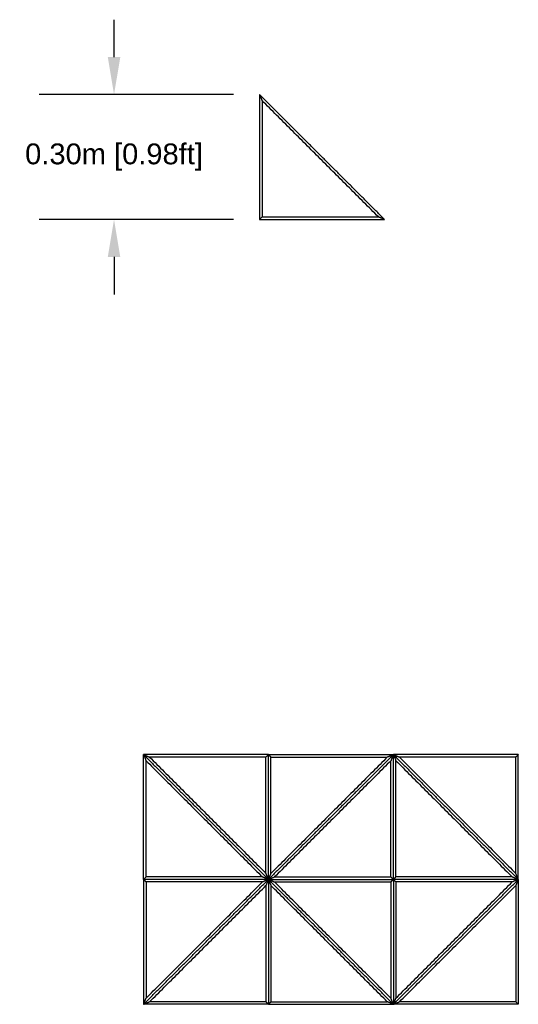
# Model space of a CAD drawing. Header units: millimetres. Extents: x 3058.1 to 3069.1, y 1872.4 to 1877.2.
# Tile 15 of 25: x 3062.9 to 3064.1, y 1874.8 to 1877.2. Entities that reach past the tile are written whole.
import ezdxf

# ---------------------------------------------------------------- set-up
doc = ezdxf.new("R2010")
doc.units = ezdxf.units.MM
doc.layers.add('Make2D$Visible$Curves', color=7, linetype='Continuous', true_color=0x000000)
doc.styles.get("Standard").update_dxf_attribs({"font": 'arial.ttf'})
doc.dimstyles.get("Standard").update_dxf_attribs({"dimtxt": 0.18, "dimasz": 0.18, "dimexe": 0.18, "dimexo": 0.0625, "dimgap": 0.09, "dimtad": 0, "dimtih": 1, "dimtoh": 1, "dimdec": 4, "dimzin": 0, "dimdsep": 46, "dimtxsty": 'Standard', "dimcen": 0.09, "dimadec": 0, "dimazin": 0, "dimtfac": 1, "dimtdec": 4, "dimtofl": 0, "dimtmove": 0, "dimatfit": 3, "dimfxl": 1, "dimtolj": 1, "dimtzin": 0, "dimarcsym": 0})

# ---------------------------------------------------------------- blocks, each defined once
blk = doc.blocks.new('*D10')
at = {"color": 0, "lineweight": -2, "transparency": 16777216}
for p, q in [((3063.087, 1877.0925), (3063.087, 1877.1825)), ((3063.3741, 1877.0025), (3062.907, 1877.0025)), ((3063.3741, 1876.7025), (3062.907, 1876.7025)), ((3063.087, 1876.6125), (3063.087, 1876.5225))]:
    blk.add_line(p, q, dxfattribs=at)
at = {"color": 0, "transparency": 16777216}
for points in [[(3063.072, 1877.0925), (3063.102, 1877.0925), (3063.087, 1877.0025)], [(3063.072, 1876.6125), (3063.102, 1876.6125), (3063.087, 1876.7025)]]:
    blk.add_solid(points, dxfattribs=at)
at = {"layer": 'Defpoints', "color": 0, "transparency": 16777216}
for p in [(3063.4366, 1877.0025), (3063.087, 1876.7025), (3063.4366, 1876.7025)]:
    blk.add_point(p, dxfattribs=at)
at = {"color": 0, "transparency": 16777216, "insert": (3063.087, 1876.8525), "char_height": 0.1, "attachment_point": 5}
blk.add_mtext('\\A1;{\\H0.5x;0.30m [0.98ft]}', dxfattribs=at)
blk = doc.blocks.new('Akebia3')
at = {"layer": 'Make2D$Visible$Curves', "color": 18, "lineweight": -3, "true_color": 0x000000}
for points, degree in [([(3063.1579, 1875.1164), (3063.1579, 1875.2664), (3063.1579, 1875.4164)], 2), ([(3063.1579, 1875.4164), (3063.3079, 1875.2664), (3063.4579, 1875.1164)], 2), ([(3063.1579, 1875.4164), (3063.1581, 1875.4158), (3063.1586, 1875.4148), (3063.1592, 1875.4131), (3063.1599, 1875.4115), (3063.1606, 1875.4099), (3063.1612, 1875.4083), (3063.1619, 1875.4067), (3063.1626, 1875.4051), (3063.1633, 1875.4034), (3063.1637, 1875.4024), (3063.1639, 1875.4018)], 3), ([(3063.4579, 1875.4164), (3063.3079, 1875.4164), (3063.1579, 1875.4164)], 2), ([(3063.1579, 1875.4164), (3063.3079, 1875.2664), (3063.4579, 1875.1164)], 2), ([(3063.1579, 1875.4164), (3063.1584, 1875.4162), (3063.1595, 1875.4157), (3063.1611, 1875.415), (3063.1627, 1875.4144), (3063.1644, 1875.4137), (3063.166, 1875.413), (3063.1676, 1875.4124), (3063.1692, 1875.4117), (3063.1708, 1875.411), (3063.1719, 1875.4106), (3063.1725, 1875.4103)], 3), ([(3063.4579, 1875.4164), (3063.4577, 1875.4162), (3063.4572, 1875.4157), (3063.4566, 1875.415), (3063.4559, 1875.4144), (3063.4552, 1875.4137), (3063.4545, 1875.413), (3063.4539, 1875.4124), (3063.4532, 1875.4117), (3063.4525, 1875.411), (3063.4521, 1875.4106), (3063.4519, 1875.4103)], 3), ([(3063.7579, 1875.4164), (3063.6079, 1875.2664), (3063.4579, 1875.1164)], 2), ([(3063.4579, 1875.4164), (3063.6079, 1875.4164), (3063.7579, 1875.4164)], 2), ([(3063.7579, 1875.4164), (3063.6079, 1875.2664), (3063.4579, 1875.1164)], 2), ([(3063.4579, 1875.1164), (3063.4579, 1875.2664), (3063.4579, 1875.4164)], 2), ([(3063.4579, 1875.4164), (3063.4581, 1875.4162), (3063.4586, 1875.4157), (3063.4592, 1875.415), (3063.4599, 1875.4144), (3063.4606, 1875.4137), (3063.4612, 1875.413), (3063.4619, 1875.4124), (3063.4626, 1875.4117), (3063.4633, 1875.411), (3063.4637, 1875.4106), (3063.4639, 1875.4103)], 3), ([(3063.4579, 1875.1164), (3063.4579, 1875.2664), (3063.4579, 1875.4164)], 2), ([(3063.7579, 1875.4164), (3063.7574, 1875.4162), (3063.7563, 1875.4157), (3063.7547, 1875.415), (3063.753, 1875.4144), (3063.7514, 1875.4137), (3063.7498, 1875.413), (3063.7482, 1875.4124), (3063.7466, 1875.4117), (3063.745, 1875.411), (3063.7439, 1875.4106), (3063.7433, 1875.4103)], 3), ([(3063.7579, 1875.4164), (3063.7577, 1875.4158), (3063.7572, 1875.4148), (3063.7566, 1875.4131), (3063.7559, 1875.4115), (3063.7552, 1875.4099), (3063.7545, 1875.4083), (3063.7539, 1875.4067), (3063.7532, 1875.4051), (3063.7525, 1875.4034), (3063.7521, 1875.4024), (3063.7519, 1875.4018)], 3), ([(3063.7579, 1875.1164), (3063.7579, 1875.2664), (3063.7579, 1875.4164)], 2), ([(3063.7579, 1875.4164), (3063.9079, 1875.2664), (3064.0579, 1875.1164)], 2), ([(3063.7579, 1875.4164), (3063.7581, 1875.4158), (3063.7586, 1875.4148), (3063.7592, 1875.4131), (3063.7599, 1875.4115), (3063.7606, 1875.4099), (3063.7612, 1875.4083), (3063.7619, 1875.4067), (3063.7626, 1875.4051), (3063.7633, 1875.4034), (3063.7637, 1875.4024), (3063.7639, 1875.4018)], 3), ([(3064.0579, 1875.4164), (3063.9079, 1875.4164), (3063.7579, 1875.4164)], 2), ([(3063.7579, 1875.4164), (3063.9079, 1875.2664), (3064.0579, 1875.1164)], 2), ([(3063.7579, 1875.4164), (3063.7584, 1875.4162), (3063.7595, 1875.4157), (3063.7611, 1875.415), (3063.7627, 1875.4144), (3063.7644, 1875.4137), (3063.766, 1875.413), (3063.7676, 1875.4124), (3063.7692, 1875.4117), (3063.7708, 1875.411), (3063.7719, 1875.4106), (3063.7725, 1875.4103)], 3), ([(3063.7579, 1875.1164), (3063.7579, 1875.2664), (3063.7579, 1875.4164)], 2), ([(3064.0579, 1875.4164), (3064.0577, 1875.4162), (3064.0572, 1875.4157), (3064.0566, 1875.415), (3064.0559, 1875.4144), (3064.0552, 1875.4137), (3064.0545, 1875.413), (3064.0539, 1875.4124), (3064.0532, 1875.4117), (3064.0525, 1875.411), (3064.0521, 1875.4106), (3064.0519, 1875.4103)], 3), ([(3064.0579, 1875.1164), (3064.0579, 1875.2664), (3064.0579, 1875.4164)], 2), ([(3063.1639, 1875.1224), (3063.1639, 1875.2621), (3063.1639, 1875.4018)], 2), ([(3063.1639, 1875.4018), (3063.3036, 1875.2621), (3063.4433, 1875.1224)], 2), ([(3063.4519, 1875.4103), (3063.3122, 1875.4103), (3063.1725, 1875.4103)], 2), ([(3063.1725, 1875.4103), (3063.3122, 1875.2706), (3063.4519, 1875.1309)], 2), ([(3063.4519, 1875.1309), (3063.4519, 1875.2706), (3063.4519, 1875.4103)], 2), ([(3063.4639, 1875.1309), (3063.4639, 1875.2706), (3063.4639, 1875.4103)], 2), ([(3063.4639, 1875.4103), (3063.6036, 1875.4103), (3063.7433, 1875.4103)], 2), ([(3063.7433, 1875.4103), (3063.6036, 1875.2706), (3063.4639, 1875.1309)], 2), ([(3063.7519, 1875.4018), (3063.6122, 1875.2621), (3063.4725, 1875.1224)], 2), ([(3063.7519, 1875.1224), (3063.7519, 1875.2621), (3063.7519, 1875.4018)], 2), ([(3063.7639, 1875.1224), (3063.7639, 1875.2621), (3063.7639, 1875.4018)], 2), ([(3063.7639, 1875.4018), (3063.9036, 1875.2621), (3064.0433, 1875.1224)], 2), ([(3064.0519, 1875.4103), (3063.9122, 1875.4103), (3063.7725, 1875.4103)], 2), ([(3063.7725, 1875.4103), (3063.9122, 1875.2706), (3064.0519, 1875.1309)], 2), ([(3064.0519, 1875.1309), (3064.0519, 1875.2706), (3064.0519, 1875.4103)], 2), ([(3063.1579, 1875.1164), (3063.1581, 1875.1166), (3063.1586, 1875.117), (3063.1592, 1875.1177), (3063.1599, 1875.1184), (3063.1606, 1875.1191), (3063.1612, 1875.1197), (3063.1619, 1875.1204), (3063.1626, 1875.1211), (3063.1633, 1875.1217), (3063.1637, 1875.1222), (3063.1639, 1875.1224)], 3), ([(3063.1579, 1875.1164), (3063.1579, 1874.9664), (3063.1579, 1874.8164)], 2), ([(3063.1579, 1874.8164), (3063.3079, 1874.9664), (3063.4579, 1875.1164)], 2), ([(3063.4579, 1875.1164), (3063.3079, 1875.1164), (3063.1579, 1875.1164)], 2), ([(3063.1579, 1875.1164), (3063.1581, 1875.1162), (3063.1586, 1875.1157), (3063.1592, 1875.115), (3063.1599, 1875.1144), (3063.1606, 1875.1137), (3063.1612, 1875.113), (3063.1619, 1875.1124), (3063.1626, 1875.1117), (3063.1633, 1875.111), (3063.1637, 1875.1106), (3063.1639, 1875.1103)], 3), ([(3063.1579, 1874.8164), (3063.3079, 1874.9664), (3063.4579, 1875.1164)], 2), ([(3063.4579, 1875.1164), (3063.3079, 1875.1164), (3063.1579, 1875.1164)], 2), ([(3063.4433, 1875.1224), (3063.3036, 1875.1224), (3063.1639, 1875.1224)], 2), ([(3063.4433, 1875.1103), (3063.3036, 1875.1103), (3063.1639, 1875.1103)], 2), ([(3063.1639, 1875.1103), (3063.1639, 1874.9706), (3063.1639, 1874.8309)], 2), ([(3063.1639, 1874.8309), (3063.3036, 1874.9706), (3063.4433, 1875.1103)], 2), ([(3063.4579, 1875.1164), (3063.4574, 1875.1166), (3063.4563, 1875.117), (3063.4547, 1875.1177), (3063.453, 1875.1184), (3063.4514, 1875.1191), (3063.4498, 1875.1197), (3063.4482, 1875.1204), (3063.4466, 1875.1211), (3063.445, 1875.1217), (3063.4439, 1875.1222), (3063.4433, 1875.1224)], 3), ([(3063.4579, 1875.1164), (3063.4574, 1875.1162), (3063.4563, 1875.1157), (3063.4547, 1875.115), (3063.453, 1875.1144), (3063.4514, 1875.1137), (3063.4498, 1875.113), (3063.4482, 1875.1124), (3063.4466, 1875.1117), (3063.445, 1875.111), (3063.4439, 1875.1106), (3063.4433, 1875.1103)], 3), ([(3063.4579, 1875.1164), (3063.4577, 1875.1169), (3063.4572, 1875.118), (3063.4566, 1875.1196), (3063.4559, 1875.1212), (3063.4552, 1875.1228), (3063.4545, 1875.1245), (3063.4539, 1875.1261), (3063.4532, 1875.1277), (3063.4525, 1875.1293), (3063.4521, 1875.1304), (3063.4519, 1875.1309)], 3), ([(3063.4579, 1875.1164), (3063.4577, 1875.1158), (3063.4572, 1875.1148), (3063.4566, 1875.1131), (3063.4559, 1875.1115), (3063.4552, 1875.1099), (3063.4545, 1875.1083), (3063.4539, 1875.1067), (3063.4532, 1875.1051), (3063.4525, 1875.1034), (3063.4521, 1875.1024), (3063.4519, 1875.1018)], 3), ([(3063.4579, 1875.1164), (3063.4581, 1875.1169), (3063.4586, 1875.118), (3063.4592, 1875.1196), (3063.4599, 1875.1212), (3063.4606, 1875.1228), (3063.4612, 1875.1245), (3063.4619, 1875.1261), (3063.4626, 1875.1277), (3063.4633, 1875.1293), (3063.4637, 1875.1304), (3063.4639, 1875.1309)], 3), ([(3063.4579, 1875.1164), (3063.4584, 1875.1166), (3063.4595, 1875.117), (3063.4611, 1875.1177), (3063.4627, 1875.1184), (3063.4644, 1875.1191), (3063.466, 1875.1197), (3063.4676, 1875.1204), (3063.4692, 1875.1211), (3063.4708, 1875.1217), (3063.4719, 1875.1222), (3063.4725, 1875.1224)], 3), ([(3063.7579, 1874.8164), (3063.6079, 1874.9664), (3063.4579, 1875.1164)], 2), ([(3063.4579, 1875.1164), (3063.6079, 1875.1164), (3063.7579, 1875.1164)], 2), ([(3063.4579, 1875.1164), (3063.4584, 1875.1162), (3063.4595, 1875.1157), (3063.4611, 1875.115), (3063.4627, 1875.1144), (3063.4644, 1875.1137), (3063.466, 1875.113), (3063.4676, 1875.1124), (3063.4692, 1875.1117), (3063.4708, 1875.111), (3063.4719, 1875.1106), (3063.4725, 1875.1103)], 3), ([(3063.7579, 1874.8164), (3063.6079, 1874.9664), (3063.4579, 1875.1164)], 2), ([(3063.4579, 1875.1164), (3063.4579, 1874.9664), (3063.4579, 1874.8164)], 2), ([(3063.4579, 1875.1164), (3063.4581, 1875.1158), (3063.4586, 1875.1148), (3063.4592, 1875.1131), (3063.4599, 1875.1115), (3063.4606, 1875.1099), (3063.4612, 1875.1083), (3063.4619, 1875.1067), (3063.4626, 1875.1051), (3063.4633, 1875.1034), (3063.4637, 1875.1024), (3063.4639, 1875.1018)], 3), ([(3063.4579, 1875.1164), (3063.4579, 1874.9664), (3063.4579, 1874.8164)], 2), ([(3063.4579, 1875.1164), (3063.6079, 1875.1164), (3063.7579, 1875.1164)], 2), ([(3063.4725, 1875.1224), (3063.6122, 1875.1224), (3063.7519, 1875.1224)], 2), ([(3063.4725, 1875.1103), (3063.6122, 1875.1103), (3063.7519, 1875.1103)], 2), ([(3063.7519, 1874.8309), (3063.6122, 1874.9706), (3063.4725, 1875.1103)], 2), ([(3063.7579, 1875.1164), (3063.7577, 1875.1166), (3063.7572, 1875.117), (3063.7566, 1875.1177), (3063.7559, 1875.1184), (3063.7552, 1875.1191), (3063.7545, 1875.1197), (3063.7539, 1875.1204), (3063.7532, 1875.1211), (3063.7525, 1875.1217), (3063.7521, 1875.1222), (3063.7519, 1875.1224)], 3), ([(3063.7579, 1875.1164), (3063.7577, 1875.1162), (3063.7572, 1875.1157), (3063.7566, 1875.115), (3063.7559, 1875.1144), (3063.7552, 1875.1137), (3063.7545, 1875.113), (3063.7539, 1875.1124), (3063.7532, 1875.1117), (3063.7525, 1875.111), (3063.7521, 1875.1106), (3063.7519, 1875.1103)], 3), ([(3063.7519, 1875.1103), (3063.7519, 1874.9706), (3063.7519, 1874.8309)], 2), ([(3063.7579, 1875.1164), (3063.7581, 1875.1166), (3063.7586, 1875.117), (3063.7592, 1875.1177), (3063.7599, 1875.1184), (3063.7606, 1875.1191), (3063.7612, 1875.1197), (3063.7619, 1875.1204), (3063.7626, 1875.1211), (3063.7633, 1875.1217), (3063.7637, 1875.1222), (3063.7639, 1875.1224)], 3), ([(3063.7579, 1875.1164), (3063.7579, 1874.9664), (3063.7579, 1874.8164)], 2), ([(3063.7579, 1874.8164), (3063.9079, 1874.9664), (3064.0579, 1875.1164)], 2), ([(3064.0579, 1875.1164), (3063.9079, 1875.1164), (3063.7579, 1875.1164)], 2), ([(3063.7579, 1875.1164), (3063.7581, 1875.1162), (3063.7586, 1875.1157), (3063.7592, 1875.115), (3063.7599, 1875.1144), (3063.7606, 1875.1137), (3063.7612, 1875.113), (3063.7619, 1875.1124), (3063.7626, 1875.1117), (3063.7633, 1875.111), (3063.7637, 1875.1106), (3063.7639, 1875.1103)], 3), ([(3063.7579, 1874.8164), (3063.9079, 1874.9664), (3064.0579, 1875.1164)], 2), ([(3064.0579, 1875.1164), (3063.9079, 1875.1164), (3063.7579, 1875.1164)], 2), ([(3063.7579, 1875.1164), (3063.7579, 1874.9664), (3063.7579, 1874.8164)], 2), ([(3064.0433, 1875.1224), (3063.9036, 1875.1224), (3063.7639, 1875.1224)], 2), ([(3064.0433, 1875.1103), (3063.9036, 1875.1103), (3063.7639, 1875.1103)], 2), ([(3063.7639, 1875.1103), (3063.7639, 1874.9706), (3063.7639, 1874.8309)], 2), ([(3063.7639, 1874.8309), (3063.9036, 1874.9706), (3064.0433, 1875.1103)], 2), ([(3064.0579, 1875.1164), (3064.0574, 1875.1166), (3064.0563, 1875.117), (3064.0547, 1875.1177), (3064.053, 1875.1184), (3064.0514, 1875.1191), (3064.0498, 1875.1197), (3064.0482, 1875.1204), (3064.0466, 1875.1211), (3064.045, 1875.1217), (3064.0439, 1875.1222), (3064.0433, 1875.1224)], 3), ([(3064.0579, 1875.1164), (3064.0574, 1875.1162), (3064.0563, 1875.1157), (3064.0547, 1875.115), (3064.053, 1875.1144), (3064.0514, 1875.1137), (3064.0498, 1875.113), (3064.0482, 1875.1124), (3064.0466, 1875.1117), (3064.045, 1875.111), (3064.0439, 1875.1106), (3064.0433, 1875.1103)], 3), ([(3064.0579, 1875.1164), (3064.0577, 1875.1169), (3064.0572, 1875.118), (3064.0566, 1875.1196), (3064.0559, 1875.1212), (3064.0552, 1875.1228), (3064.0545, 1875.1245), (3064.0539, 1875.1261), (3064.0532, 1875.1277), (3064.0525, 1875.1293), (3064.0521, 1875.1304), (3064.0519, 1875.1309)], 3), ([(3064.0579, 1875.1164), (3064.0577, 1875.1158), (3064.0572, 1875.1148), (3064.0566, 1875.1131), (3064.0559, 1875.1115), (3064.0552, 1875.1099), (3064.0545, 1875.1083), (3064.0539, 1875.1067), (3064.0532, 1875.1051), (3064.0525, 1875.1034), (3064.0521, 1875.1024), (3064.0519, 1875.1018)], 3), ([(3064.0579, 1875.1164), (3064.0579, 1874.9664), (3064.0579, 1874.8164)], 2), ([(3063.1725, 1874.8224), (3063.3122, 1874.9621), (3063.4519, 1875.1018)], 2), ([(3063.4519, 1875.1018), (3063.4519, 1874.9621), (3063.4519, 1874.8224)], 2), ([(3063.4639, 1875.1018), (3063.4639, 1874.9621), (3063.4639, 1874.8224)], 2), ([(3063.7433, 1874.8224), (3063.6036, 1874.9621), (3063.4639, 1875.1018)], 2), ([(3063.7725, 1874.8224), (3063.9122, 1874.9621), (3064.0519, 1875.1018)], 2), ([(3064.0519, 1875.1018), (3064.0519, 1874.9621), (3064.0519, 1874.8224)], 2), ([(3063.1579, 1874.8164), (3063.1581, 1874.8169), (3063.1586, 1874.818), (3063.1592, 1874.8196), (3063.1599, 1874.8212), (3063.1606, 1874.8228), (3063.1612, 1874.8245), (3063.1619, 1874.8261), (3063.1626, 1874.8277), (3063.1633, 1874.8293), (3063.1637, 1874.8304), (3063.1639, 1874.8309)], 3), ([(3063.7579, 1874.8164), (3063.7577, 1874.8169), (3063.7572, 1874.818), (3063.7566, 1874.8196), (3063.7559, 1874.8212), (3063.7552, 1874.8228), (3063.7545, 1874.8245), (3063.7539, 1874.8261), (3063.7532, 1874.8277), (3063.7525, 1874.8293), (3063.7521, 1874.8304), (3063.7519, 1874.8309)], 3), ([(3063.7579, 1874.8164), (3063.7581, 1874.8169), (3063.7586, 1874.818), (3063.7592, 1874.8196), (3063.7599, 1874.8212), (3063.7606, 1874.8228), (3063.7612, 1874.8245), (3063.7619, 1874.8261), (3063.7626, 1874.8277), (3063.7633, 1874.8293), (3063.7637, 1874.8304), (3063.7639, 1874.8309)], 3), ([(3063.1579, 1874.8164), (3063.1584, 1874.8166), (3063.1595, 1874.817), (3063.1611, 1874.8177), (3063.1627, 1874.8184), (3063.1644, 1874.8191), (3063.166, 1874.8197), (3063.1676, 1874.8204), (3063.1692, 1874.8211), (3063.1708, 1874.8217), (3063.1719, 1874.8222), (3063.1725, 1874.8224)], 3), ([(3063.4579, 1874.8164), (3063.3079, 1874.8164), (3063.1579, 1874.8164)], 2), ([(3063.4519, 1874.8224), (3063.3122, 1874.8224), (3063.1725, 1874.8224)], 2), ([(3063.4579, 1874.8164), (3063.4577, 1874.8166), (3063.4572, 1874.817), (3063.4566, 1874.8177), (3063.4559, 1874.8184), (3063.4552, 1874.8191), (3063.4545, 1874.8197), (3063.4539, 1874.8204), (3063.4532, 1874.8211), (3063.4525, 1874.8217), (3063.4521, 1874.8222), (3063.4519, 1874.8224)], 3), ([(3063.4579, 1874.8164), (3063.4581, 1874.8166), (3063.4586, 1874.817), (3063.4592, 1874.8177), (3063.4599, 1874.8184), (3063.4606, 1874.8191), (3063.4612, 1874.8197), (3063.4619, 1874.8204), (3063.4626, 1874.8211), (3063.4633, 1874.8217), (3063.4637, 1874.8222), (3063.4639, 1874.8224)], 3), ([(3063.4579, 1874.8164), (3063.6079, 1874.8164), (3063.7579, 1874.8164)], 2), ([(3063.4639, 1874.8224), (3063.6036, 1874.8224), (3063.7433, 1874.8224)], 2), ([(3063.7579, 1874.8164), (3063.7574, 1874.8166), (3063.7563, 1874.817), (3063.7547, 1874.8177), (3063.753, 1874.8184), (3063.7514, 1874.8191), (3063.7498, 1874.8197), (3063.7482, 1874.8204), (3063.7466, 1874.8211), (3063.745, 1874.8217), (3063.7439, 1874.8222), (3063.7433, 1874.8224)], 3), ([(3063.7579, 1874.8164), (3063.7584, 1874.8166), (3063.7595, 1874.817), (3063.7611, 1874.8177), (3063.7627, 1874.8184), (3063.7644, 1874.8191), (3063.766, 1874.8197), (3063.7676, 1874.8204), (3063.7692, 1874.8211), (3063.7708, 1874.8217), (3063.7719, 1874.8222), (3063.7725, 1874.8224)], 3), ([(3064.0579, 1874.8164), (3063.9079, 1874.8164), (3063.7579, 1874.8164)], 2), ([(3064.0519, 1874.8224), (3063.9122, 1874.8224), (3063.7725, 1874.8224)], 2), ([(3064.0579, 1874.8164), (3064.0577, 1874.8166), (3064.0572, 1874.817), (3064.0566, 1874.8177), (3064.0559, 1874.8184), (3064.0552, 1874.8191), (3064.0545, 1874.8197), (3064.0539, 1874.8204), (3064.0532, 1874.8211), (3064.0525, 1874.8217), (3064.0521, 1874.8222), (3064.0519, 1874.8224)], 3)]:
    blk.add_open_spline(points, degree=degree, dxfattribs=at)
blk = doc.blocks.new('Akebia0')
at = {"layer": 'Make2D$Visible$Curves', "color": 18, "lineweight": -3, "true_color": 0x000000}
for points, degree in [([(3063.7366, 1876.7025), (3063.5866, 1876.8525), (3063.4366, 1877.0025)], 2), ([(3063.4366, 1877.0025), (3063.4366, 1876.8525), (3063.4366, 1876.7025)], 2), ([(3063.4366, 1877.0025), (3063.4368, 1877.002), (3063.4372, 1877.0009), (3063.4379, 1876.9993), (3063.4386, 1876.9977), (3063.4392, 1876.9961), (3063.4399, 1876.9944), (3063.4406, 1876.9928), (3063.4412, 1876.9912), (3063.4419, 1876.9896), (3063.4424, 1876.9885), (3063.4426, 1876.988)], 3), ([(3063.4426, 1876.988), (3063.4426, 1876.8483), (3063.4426, 1876.7086)], 2), ([(3063.722, 1876.7086), (3063.5823, 1876.8483), (3063.4426, 1876.988)], 2), ([(3063.4366, 1876.7025), (3063.4368, 1876.7028), (3063.4372, 1876.7032), (3063.4379, 1876.7039), (3063.4386, 1876.7045), (3063.4392, 1876.7052), (3063.4399, 1876.7059), (3063.4406, 1876.7066), (3063.4412, 1876.7072), (3063.4419, 1876.7079), (3063.4424, 1876.7083), (3063.4426, 1876.7086)], 3), ([(3063.4366, 1876.7025), (3063.5866, 1876.7025), (3063.7366, 1876.7025)], 2), ([(3063.4426, 1876.7086), (3063.5823, 1876.7086), (3063.722, 1876.7086)], 2), ([(3063.7366, 1876.7025), (3063.736, 1876.7028), (3063.7349, 1876.7032), (3063.7333, 1876.7039), (3063.7317, 1876.7045), (3063.7301, 1876.7052), (3063.7285, 1876.7059), (3063.7268, 1876.7066), (3063.7252, 1876.7072), (3063.7236, 1876.7079), (3063.7225, 1876.7083), (3063.722, 1876.7086)], 3)]:
    blk.add_open_spline(points, degree=degree, dxfattribs=at)

msp = doc.modelspace()

# ---------------------------------------------------------------- block references
for name in ['Akebia0', 'Akebia3']:
    msp.add_blockref(name, (0, 0))

# ---------------------------------------------------------------- dimensions: what is measured, and where the dimension line sits
dim = msp.add_linear_dim(base=(3063.087, 1876.7025), p1=(3063.4366, 1877.0025), p2=(3063.4366, 1876.7025), angle=90, text='{\\H0.5x;<>}', dimstyle='Standard', override={"dimtxt": 0.1, "dimasz": 0.09, "dimdec": 2, "dimpost": '<>m'})
dim.commit()
dim.dimension.update_dxf_attribs({"geometry": '*D10', "text_midpoint": (3063.087, 1876.8525), "dimtype": 160})

doc.saveas('drawing.dxf')
